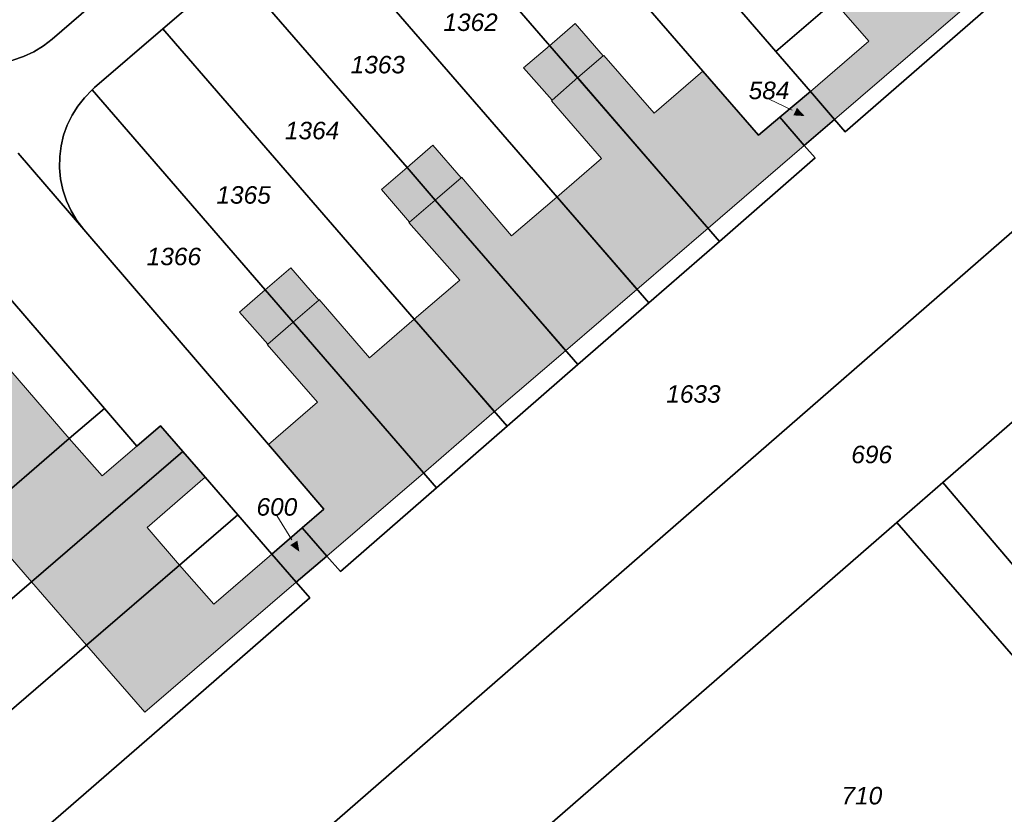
# Model space of a CAD drawing. Header units: metres. Extents: x 32338650 to 32340431, y 5701793 to 5703325.
# Tile 246 of 256: x 32339962 to 32340032, y 5702531 to 5702588. Entities that reach past the tile are written whole.
import ezdxf

# ---------------------------------------------------------------- set-up
doc = ezdxf.new("R2010")
doc.units = ezdxf.units.M
doc.header["$LTSCALE"] = 0.1
doc.layers.add('Keine', color=7, linetype='Continuous', lineweight=9)
for name, color, linetype, lineweight, true_color in [('LPB-BE-Flurstück_Grenze', 7, 'Continuous', 70, 0x004c99), ('LPB-BE-Flurstück_Nummer', 7, 'Continuous', 70, 0x004c99), ('LPB-BE-Gebäude', 7, 'Continuous', 70, 0x004c99), ('LPB-BE-Straße', 7, 'Continuous', 70, 0x004c99)]:
    doc.layers.add(name, color=color, linetype=linetype, lineweight=lineweight, true_color=true_color)
doc.styles.add('Arial (italic)', font='ariali.ttf')

# ---------------------------------------------------------------- blocks, each defined once
blk = doc.blocks.new('2004')
at = {"layer": 'Keine', "color": 7, "linetype": 'Continuous'}
blk.add_solid([(0, 0), (0.75, -0.3), (0.75, 0.3)], dxfattribs=at)

msp = doc.modelspace()

# ---------------------------------------------------------------- hatches: boundary and pattern name
at = {"layer": 'LPB-BE-Gebäude', "linetype": 'Continuous', "lineweight": 0, "true_color": 0xc7c8ca}
for points in [[(32340017.749, 5702578.884), (32340019.917, 5702580.746), (32340030.726, 5702590.06), (32340026.541, 5702594.895), (32340019.892, 5702589.174), (32340022.357, 5702586.33), (32340018.187, 5702582.739), (32340016.01, 5702580.896), (32340017.749, 5702578.884)], [(32340017.749, 5702578.884), (32340019.917, 5702580.746), (32340030.726, 5702590.06), (32340026.541, 5702594.895), (32340019.892, 5702589.174), (32340022.357, 5702586.33), (32340018.187, 5702582.739), (32340016.01, 5702580.896), (32340017.749, 5702578.884)], [(32340003.391, 5702585.286), (32340001.374, 5702587.591), (32339999.539, 5702586.006), (32340001.576, 5702583.73), (32340003.391, 5702585.286)], [(32340003.391, 5702585.286), (32340001.374, 5702587.591), (32339999.539, 5702586.006), (32340001.576, 5702583.73), (32340003.391, 5702585.286)], [(32340001.576, 5702583.73), (32339999.539, 5702586.006), (32339997.687, 5702584.43), (32339999.732, 5702582.122), (32340001.576, 5702583.73)], [(32340001.576, 5702583.73), (32339999.539, 5702586.006), (32339997.687, 5702584.43), (32339999.732, 5702582.122), (32340001.576, 5702583.73)], [(32340001.576, 5702583.73), (32340010.872, 5702572.961), (32340017.749, 5702578.884), (32340016.01, 5702580.896), (32340014.476, 5702579.608), (32340010.511, 5702584.194), (32340007.026, 5702581.194), (32340003.422, 5702585.325), (32340003.391, 5702585.286), (32340001.576, 5702583.73)], [(32340001.576, 5702583.73), (32340010.872, 5702572.961), (32340017.749, 5702578.884), (32340016.01, 5702580.896), (32340014.476, 5702579.608), (32340010.511, 5702584.194), (32340007.026, 5702581.194), (32340003.422, 5702585.325), (32340003.391, 5702585.286), (32340001.576, 5702583.73)], [(32340001.576, 5702583.73), (32339999.732, 5702582.122), (32339999.699, 5702582.081), (32340003.269, 5702577.954), (32340000.069, 5702575.185), (32340005.789, 5702568.596), (32340010.872, 5702572.961), (32340001.576, 5702583.73)], [(32340001.576, 5702583.73), (32339999.732, 5702582.122), (32339999.699, 5702582.081), (32340003.269, 5702577.954), (32340000.069, 5702575.185), (32340005.789, 5702568.596), (32340010.872, 5702572.961), (32340001.576, 5702583.73)], [(32340017.749, 5702578.884), (32340019.917, 5702580.746), (32340018.187, 5702582.739), (32340016.01, 5702580.896), (32340017.749, 5702578.884)], [(32340017.749, 5702578.884), (32340019.917, 5702580.746), (32340018.187, 5702582.739), (32340016.01, 5702580.896), (32340017.749, 5702578.884)], [(32339991.38, 5702574.981), (32339993.227, 5702576.576), (32339991.221, 5702578.9), (32339989.374, 5702577.305), (32339991.38, 5702574.981)], [(32339991.38, 5702574.981), (32339993.227, 5702576.576), (32339991.221, 5702578.9), (32339989.374, 5702577.305), (32339991.38, 5702574.981)], [(32339989.535, 5702573.405), (32339991.38, 5702574.981), (32339989.374, 5702577.305), (32339987.538, 5702575.729), (32339989.535, 5702573.405)], [(32339989.535, 5702573.405), (32339991.38, 5702574.981), (32339989.374, 5702577.305), (32339987.538, 5702575.729), (32339989.535, 5702573.405)], [(32339993.268, 5702576.605), (32339993.227, 5702576.576), (32339991.38, 5702574.981), (32340000.696, 5702564.211), (32340005.789, 5702568.596), (32340000.069, 5702575.185), (32339996.82, 5702572.426), (32339993.268, 5702576.605)], [(32339993.268, 5702576.605), (32339993.227, 5702576.576), (32339991.38, 5702574.981), (32340000.696, 5702564.211), (32340005.789, 5702568.596), (32340000.069, 5702575.185), (32339996.82, 5702572.426), (32339993.268, 5702576.605)], [(32339995.603, 5702559.836), (32340000.696, 5702564.211), (32339991.38, 5702574.981), (32339989.535, 5702573.405), (32339989.493, 5702573.377), (32339993.137, 5702569.254), (32339989.881, 5702566.476), (32339995.603, 5702559.836)], [(32339995.603, 5702559.836), (32340000.696, 5702564.211), (32339991.38, 5702574.981), (32339989.535, 5702573.405), (32339989.493, 5702573.377), (32339993.137, 5702569.254), (32339989.881, 5702566.476), (32339995.603, 5702559.836)], [(32339979.229, 5702568.564), (32339981.236, 5702566.25), (32339983.062, 5702567.836), (32339981.075, 5702570.139), (32339979.229, 5702568.564)], [(32339979.229, 5702568.564), (32339981.236, 5702566.25), (32339983.062, 5702567.836), (32339981.075, 5702570.139), (32339979.229, 5702568.564)], [(32339977.393, 5702566.978), (32339979.42, 5702564.683), (32339981.236, 5702566.25), (32339979.229, 5702568.564), (32339977.393, 5702566.978)], [(32339977.393, 5702566.978), (32339979.42, 5702564.683), (32339981.236, 5702566.25), (32339979.229, 5702568.564), (32339977.393, 5702566.978)], [(32339983.062, 5702567.836), (32339981.236, 5702566.25), (32339990.541, 5702555.47), (32339995.603, 5702559.836), (32339989.881, 5702566.476), (32339986.675, 5702563.705), (32339983.093, 5702567.865), (32339983.062, 5702567.836)], [(32339983.062, 5702567.836), (32339981.236, 5702566.25), (32339990.541, 5702555.47), (32339995.603, 5702559.836), (32339989.881, 5702566.476), (32339986.675, 5702563.705), (32339983.093, 5702567.865), (32339983.062, 5702567.836)], [(32339979.466, 5702557.506), (32339983.42, 5702552.89), (32339981.885, 5702551.552), (32339983.633, 5702549.529), (32339990.541, 5702555.47), (32339981.236, 5702566.25), (32339979.42, 5702564.683), (32339979.379, 5702564.654), (32339982.973, 5702560.524), (32339979.466, 5702557.506)], [(32339979.466, 5702557.506), (32339983.42, 5702552.89), (32339981.885, 5702551.552), (32339983.633, 5702549.529), (32339990.541, 5702555.47), (32339981.236, 5702566.25), (32339979.42, 5702564.683), (32339979.379, 5702564.654), (32339982.973, 5702560.524), (32339979.466, 5702557.506)], [(32339958.595, 5702552.217), (32339965.233, 5702557.929), (32339961.059, 5702562.774), (32339956.784, 5702559.086), (32339954.244, 5702562.052), (32339951.879, 5702560.018), (32339958.595, 5702552.217)], [(32339958.595, 5702552.217), (32339965.233, 5702557.929), (32339961.059, 5702562.774), (32339956.784, 5702559.086), (32339954.244, 5702562.052), (32339951.879, 5702560.018), (32339958.595, 5702552.217)], [(32339958.595, 5702552.217), (32339962.533, 5702547.702), (32339973.342, 5702557.016), (32339971.756, 5702558.842), (32339970.065, 5702557.391), (32339967.586, 5702555.271), (32339965.233, 5702557.929), (32339958.595, 5702552.217)], [(32339958.595, 5702552.217), (32339962.533, 5702547.702), (32339973.342, 5702557.016), (32339971.756, 5702558.842), (32339970.065, 5702557.391), (32339967.586, 5702555.271), (32339965.233, 5702557.929), (32339958.595, 5702552.217)], [(32339962.533, 5702547.702), (32339966.46, 5702543.168), (32339973.109, 5702548.889), (32339970.798, 5702551.586), (32339974.948, 5702555.169), (32339973.342, 5702557.016), (32339962.533, 5702547.702)], [(32339962.533, 5702547.702), (32339966.46, 5702543.168), (32339973.109, 5702548.889), (32339970.798, 5702551.586), (32339974.948, 5702555.169), (32339973.342, 5702557.016), (32339962.533, 5702547.702)], [(32339966.46, 5702543.168), (32339970.637, 5702538.363), (32339981.456, 5702547.677), (32339983.633, 5702549.529), (32339981.885, 5702551.552), (32339979.716, 5702549.679), (32339975.557, 5702546.097), (32339973.109, 5702548.889), (32339966.46, 5702543.168)], [(32339966.46, 5702543.168), (32339970.637, 5702538.363), (32339981.456, 5702547.677), (32339983.633, 5702549.529), (32339981.885, 5702551.552), (32339979.716, 5702549.679), (32339975.557, 5702546.097), (32339973.109, 5702548.889), (32339966.46, 5702543.168)], [(32339981.456, 5702547.677), (32339983.633, 5702549.529), (32339981.885, 5702551.552), (32339979.716, 5702549.679), (32339981.456, 5702547.677)], [(32339981.456, 5702547.677), (32339983.633, 5702549.529), (32339981.885, 5702551.552), (32339979.716, 5702549.679), (32339981.456, 5702547.677)]]:
    msp.add_hatch(color=9, dxfattribs=at).paths.add_polyline_path(points)

# ---------------------------------------------------------------- linework, layer by layer
at = {"layer": 'LPB-BE-Flurstück_Grenze', "color": 253, "linetype": 'Continuous', "lineweight": 25, "true_color": 0xadadad, "transparency": 33554687, "flags": 128}
for points in [[(32339954.057, 5702649.606), (32339957.965, 5702645.072), (32339964.604, 5702637.354), (32339974.605, 5702625.726), (32339981.254, 5702618.008), (32339984.626, 5702614.097), (32339989.45, 5702608.485), (32339992.528, 5702604.966), (32339997.363, 5702599.374), (32340010.511, 5702584.194), (32340014.476, 5702579.608), (32340016.01, 5702580.896), (32340018.187, 5702582.739), (32340015.722, 5702585.592), (32340013.429, 5702588.238), (32340011.833, 5702590.084), (32340010.237, 5702591.921)], [(32339954.057, 5702649.606), (32339957.965, 5702645.072), (32339964.604, 5702637.354), (32339974.605, 5702625.726), (32339981.254, 5702618.008), (32339984.626, 5702614.097), (32339989.45, 5702608.485), (32339992.528, 5702604.966), (32339997.363, 5702599.374), (32340010.511, 5702584.194), (32340014.476, 5702579.608), (32340016.01, 5702580.896), (32340018.187, 5702582.739), (32340015.722, 5702585.592), (32340013.429, 5702588.238), (32340011.833, 5702590.084), (32340010.237, 5702591.921)], [(32339957.213, 5702507.009), (32339962.076, 5702497.703), (32340024.36, 5702551.933), (32340027.65, 5702554.79), (32340094.521, 5702613.015), (32340093.18, 5702615.211), (32340090.405, 5702619.768), (32340074.918, 5702609.125), (32340074.679, 5702609.405), (32339957.213, 5702507.009)], [(32339957.213, 5702507.009), (32339962.076, 5702497.703), (32340024.36, 5702551.933), (32340027.65, 5702554.79), (32340094.521, 5702613.015), (32340093.18, 5702615.211), (32340090.405, 5702619.768), (32340074.918, 5702609.125), (32340074.679, 5702609.405), (32339957.213, 5702507.009)], [(32340011.833, 5702590.084), (32340013.429, 5702588.238), (32340015.722, 5702585.592), (32340019.892, 5702589.174), (32340026.541, 5702594.895), (32340044.973, 5702610.742), (32340041.056, 5702615.286), (32340011.833, 5702590.084)], [(32340011.833, 5702590.084), (32340013.429, 5702588.238), (32340015.722, 5702585.592), (32340019.892, 5702589.174), (32340026.541, 5702594.895), (32340044.973, 5702610.742), (32340041.056, 5702615.286), (32340011.833, 5702590.084)], [(32340068.91, 5702506.264), (32340127.734, 5702558.323), (32340124.992, 5702562.719), (32340123.764, 5702564.751), (32340118.581, 5702573.309), (32340115.348, 5702578.646), (32340112.227, 5702583.798), (32340105.816, 5702594.398), (32340099.425, 5702604.958), (32340094.521, 5702613.015), (32340027.65, 5702554.79), (32340068.91, 5702506.264)], [(32340068.91, 5702506.264), (32340127.734, 5702558.323), (32340124.992, 5702562.719), (32340123.764, 5702564.751), (32340118.581, 5702573.309), (32340115.348, 5702578.646), (32340112.227, 5702583.798), (32340105.816, 5702594.398), (32340099.425, 5702604.958), (32340094.521, 5702613.015), (32340027.65, 5702554.79), (32340068.91, 5702506.264)], [(32340046.826, 5702608.585), (32340044.973, 5702610.742), (32340026.541, 5702594.895), (32340019.892, 5702589.174), (32340015.722, 5702585.592), (32340018.187, 5702582.739), (32340019.917, 5702580.746), (32340020.681, 5702579.864), (32340046.386, 5702602.258), (32340046.801, 5702602.672), (32340047.159, 5702603.136), (32340047.453, 5702603.642), (32340047.679, 5702604.182), (32340047.833, 5702604.748), (32340047.913, 5702605.328), (32340047.915, 5702605.915), (32340047.841, 5702606.497), (32340047.692, 5702607.064), (32340047.47, 5702607.607), (32340047.18, 5702608.117), (32340046.826, 5702608.585)], [(32340046.826, 5702608.585), (32340044.973, 5702610.742), (32340026.541, 5702594.895), (32340019.892, 5702589.174), (32340015.722, 5702585.592), (32340018.187, 5702582.739), (32340019.917, 5702580.746), (32340020.681, 5702579.864), (32340046.386, 5702602.258), (32340046.801, 5702602.672), (32340047.159, 5702603.136), (32340047.453, 5702603.642), (32340047.679, 5702604.182), (32340047.833, 5702604.748), (32340047.913, 5702605.328), (32340047.915, 5702605.915), (32340047.841, 5702606.497), (32340047.692, 5702607.064), (32340047.47, 5702607.607), (32340047.18, 5702608.117), (32340046.826, 5702608.585)], [(32339957.213, 5702507.009), (32340074.679, 5702609.405)], [(32339957.213, 5702507.009), (32340074.679, 5702609.405)], [(32339950.388, 5702591.303), (32339953.874, 5702587.237), (32339954.435, 5702586.656), (32339955.057, 5702586.142), (32339955.734, 5702585.701), (32339956.455, 5702585.339), (32339957.212, 5702585.059), (32339957.996, 5702584.867), (32339958.797, 5702584.763), (32339959.603, 5702584.75), (32339960.405, 5702584.826), (32339961.194, 5702584.992), (32339961.959, 5702585.245), (32339962.692, 5702585.582), (32339963.382, 5702585.999), (32339964.021, 5702586.49), (32339972.467, 5702593.8), (32339964.331, 5702603.34), (32339950.388, 5702591.303)], [(32339950.388, 5702591.303), (32339953.874, 5702587.237), (32339954.435, 5702586.656), (32339955.057, 5702586.142), (32339955.734, 5702585.701), (32339956.455, 5702585.339), (32339957.212, 5702585.059), (32339957.996, 5702584.867), (32339958.797, 5702584.763), (32339959.603, 5702584.75), (32339960.405, 5702584.826), (32339961.194, 5702584.992), (32339961.959, 5702585.245), (32339962.692, 5702585.582), (32339963.382, 5702585.999), (32339964.021, 5702586.49), (32339972.467, 5702593.8), (32339964.331, 5702603.34), (32339950.388, 5702591.303)], [(32340046.386, 5702602.258), (32340020.681, 5702579.864), (32340019.917, 5702580.746), (32340017.749, 5702578.884), (32340018.533, 5702577.991), (32340011.694, 5702572.026), (32340006.64, 5702567.63), (32340001.576, 5702563.214), (32339996.522, 5702558.808), (32339991.478, 5702554.411), (32339984.609, 5702548.428), (32339983.633, 5702549.529), (32339981.456, 5702547.677), (32339982.43, 5702546.546), (32339971.679, 5702537.179), (32339953.023, 5702521.001)], [(32340046.386, 5702602.258), (32340020.681, 5702579.864), (32340019.917, 5702580.746), (32340017.749, 5702578.884), (32340018.533, 5702577.991), (32340011.694, 5702572.026), (32340006.64, 5702567.63), (32340001.576, 5702563.214), (32339996.522, 5702558.808), (32339991.478, 5702554.411), (32339984.609, 5702548.428), (32339983.633, 5702549.529), (32339981.456, 5702547.677), (32339982.43, 5702546.546), (32339971.679, 5702537.179), (32339953.023, 5702521.001)], [(32340010.511, 5702584.194), (32339997.363, 5702599.374), (32339996.785, 5702599.971), (32339996.143, 5702600.499), (32339995.447, 5702600.952), (32339994.704, 5702601.324), (32339993.924, 5702601.61), (32339993.117, 5702601.807), (32339992.293, 5702601.913), (32339991.51, 5702601.927), (32339990.731, 5702601.858), (32339989.963, 5702601.708), (32339989.215, 5702601.477), (32339988.496, 5702601.168), (32339987.813, 5702600.785), (32339987.175, 5702600.332), (32339987.283, 5702600.207), (32340011.694, 5702572.026), (32340018.533, 5702577.991), (32340017.749, 5702578.884), (32340016.01, 5702580.896), (32340014.476, 5702579.608), (32340010.511, 5702584.194)], [(32340010.511, 5702584.194), (32339997.363, 5702599.374), (32339996.785, 5702599.971), (32339996.143, 5702600.499), (32339995.447, 5702600.952), (32339994.704, 5702601.324), (32339993.924, 5702601.61), (32339993.117, 5702601.807), (32339992.293, 5702601.913), (32339991.51, 5702601.927), (32339990.731, 5702601.858), (32339989.963, 5702601.708), (32339989.215, 5702601.477), (32339988.496, 5702601.168), (32339987.813, 5702600.785), (32339987.175, 5702600.332), (32339987.283, 5702600.207), (32340011.694, 5702572.026), (32340018.533, 5702577.991), (32340017.749, 5702578.884), (32340016.01, 5702580.896), (32340014.476, 5702579.608), (32340010.511, 5702584.194)], [(32340011.694, 5702572.026), (32339987.283, 5702600.207), (32339987.175, 5702600.332), (32339987.088, 5702600.266), (32339987.002, 5702600.2), (32339986.917, 5702600.132), (32339982.093, 5702595.987), (32339982.214, 5702595.846), (32340006.64, 5702567.63), (32340011.694, 5702572.026)], [(32340011.694, 5702572.026), (32339987.283, 5702600.207), (32339987.175, 5702600.332), (32339987.088, 5702600.266), (32339987.002, 5702600.2), (32339986.917, 5702600.132), (32339982.093, 5702595.987), (32339982.214, 5702595.846), (32340006.64, 5702567.63), (32340011.694, 5702572.026)], [(32340006.64, 5702567.63), (32339982.214, 5702595.846), (32339982.093, 5702595.987), (32339977, 5702591.592), (32339989.374, 5702577.305), (32339991.38, 5702574.981), (32340001.576, 5702563.214), (32340006.64, 5702567.63)], [(32340006.64, 5702567.63), (32339982.214, 5702595.846), (32339982.093, 5702595.987), (32339977, 5702591.592), (32339989.374, 5702577.305), (32339991.38, 5702574.981), (32340001.576, 5702563.214), (32340006.64, 5702567.63)], [(32339972.467, 5702593.8), (32339964.021, 5702586.49), (32339963.382, 5702585.999), (32339962.692, 5702585.582), (32339961.959, 5702585.245), (32339961.194, 5702584.992)], [(32339972.467, 5702593.8), (32339964.021, 5702586.49), (32339963.382, 5702585.999), (32339962.692, 5702585.582), (32339961.959, 5702585.245), (32339961.194, 5702584.992)], [(32339961.585, 5702578.324), (32339966.276, 5702572.867), (32339965.785, 5702573.508), (32339965.368, 5702574.2), (32339965.031, 5702574.934), (32339964.778, 5702575.7), (32339964.612, 5702576.491), (32339964.536, 5702577.295), (32339964.549, 5702578.102), (32339964.651, 5702578.868), (32339964.834, 5702579.618), (32339965.096, 5702580.345), (32339965.434, 5702581.039), (32339965.845, 5702581.693), (32339966.324, 5702582.299), (32339966.865, 5702582.851), (32339966.924, 5702582.909), (32339966.983, 5702582.967), (32339967.042, 5702583.024), (32339971.917, 5702587.217), (32339977, 5702591.592)], [(32339961.585, 5702578.324), (32339966.276, 5702572.867), (32339965.785, 5702573.508), (32339965.368, 5702574.2), (32339965.031, 5702574.934), (32339964.778, 5702575.7), (32339964.612, 5702576.491), (32339964.536, 5702577.295), (32339964.549, 5702578.102), (32339964.651, 5702578.868), (32339964.834, 5702579.618), (32339965.096, 5702580.345), (32339965.434, 5702581.039), (32339965.845, 5702581.693), (32339966.324, 5702582.299), (32339966.865, 5702582.851), (32339966.924, 5702582.909), (32339966.983, 5702582.967), (32339967.042, 5702583.024), (32339971.917, 5702587.217), (32339977, 5702591.592)], [(32339971.917, 5702587.217), (32339972.051, 5702587.062), (32339989.881, 5702566.476), (32339996.522, 5702558.808), (32340001.576, 5702563.214), (32339991.38, 5702574.981), (32339989.374, 5702577.305), (32339977, 5702591.592), (32339971.917, 5702587.217)], [(32339971.917, 5702587.217), (32339972.051, 5702587.062), (32339989.881, 5702566.476), (32339996.522, 5702558.808), (32340001.576, 5702563.214), (32339991.38, 5702574.981), (32339989.374, 5702577.305), (32339977, 5702591.592), (32339971.917, 5702587.217)], [(32339966.865, 5702582.851), (32339979.229, 5702568.564), (32339981.236, 5702566.25), (32339991.478, 5702554.411), (32339996.522, 5702558.808), (32339989.881, 5702566.476), (32339972.051, 5702587.062), (32339971.917, 5702587.217), (32339967.042, 5702583.024), (32339966.983, 5702582.967), (32339966.924, 5702582.909), (32339966.865, 5702582.851)], [(32339966.865, 5702582.851), (32339979.229, 5702568.564), (32339981.236, 5702566.25), (32339991.478, 5702554.411), (32339996.522, 5702558.808), (32339989.881, 5702566.476), (32339972.051, 5702587.062), (32339971.917, 5702587.217), (32339967.042, 5702583.024), (32339966.983, 5702582.967), (32339966.924, 5702582.909), (32339966.865, 5702582.851)], [(32339964.536, 5702577.295), (32339964.612, 5702576.491), (32339964.778, 5702575.7), (32339965.031, 5702574.934), (32339965.368, 5702574.2), (32339965.785, 5702573.508), (32339966.276, 5702572.867), (32339979.466, 5702557.506), (32339983.42, 5702552.89), (32339981.885, 5702551.552), (32339983.633, 5702549.529), (32339984.609, 5702548.428), (32339991.478, 5702554.411), (32339981.236, 5702566.25), (32339979.229, 5702568.564), (32339966.865, 5702582.851), (32339966.324, 5702582.299), (32339965.845, 5702581.693), (32339965.434, 5702581.039), (32339965.096, 5702580.345), (32339964.834, 5702579.618), (32339964.651, 5702578.868), (32339964.549, 5702578.102), (32339964.536, 5702577.295)], [(32339964.536, 5702577.295), (32339964.612, 5702576.491), (32339964.778, 5702575.7), (32339965.031, 5702574.934), (32339965.368, 5702574.2), (32339965.785, 5702573.508), (32339966.276, 5702572.867), (32339979.466, 5702557.506), (32339983.42, 5702552.89), (32339981.885, 5702551.552), (32339983.633, 5702549.529), (32339984.609, 5702548.428), (32339991.478, 5702554.411), (32339981.236, 5702566.25), (32339979.229, 5702568.564), (32339966.865, 5702582.851), (32339966.324, 5702582.299), (32339965.845, 5702581.693), (32339965.434, 5702581.039), (32339965.096, 5702580.345), (32339964.834, 5702579.618), (32339964.651, 5702578.868), (32339964.549, 5702578.102), (32339964.536, 5702577.295)], [(32340017.749, 5702578.884), (32340019.917, 5702580.746), (32340018.187, 5702582.739), (32340016.01, 5702580.896), (32340017.749, 5702578.884)], [(32340017.749, 5702578.884), (32340019.917, 5702580.746), (32340018.187, 5702582.739), (32340016.01, 5702580.896), (32340017.749, 5702578.884)], [(32339961.038, 5702567.888), (32339967.744, 5702560.088), (32339970.065, 5702557.391), (32339971.756, 5702558.842), (32339973.342, 5702557.016), (32339974.948, 5702555.169), (32339977.279, 5702552.481), (32339979.716, 5702549.679), (32339981.885, 5702551.552), (32339983.42, 5702552.89), (32339979.466, 5702557.506), (32339966.276, 5702572.867), (32339961.585, 5702578.324)], [(32339961.038, 5702567.888), (32339967.744, 5702560.088), (32339970.065, 5702557.391), (32339971.756, 5702558.842), (32339973.342, 5702557.016), (32339974.948, 5702555.169), (32339977.279, 5702552.481), (32339979.716, 5702549.679), (32339981.885, 5702551.552), (32339983.42, 5702552.89), (32339979.466, 5702557.506), (32339966.276, 5702572.867), (32339961.585, 5702578.324)], [(32339938.872, 5702539.556), (32339940.608, 5702536.752), (32339958.595, 5702552.217), (32339965.233, 5702557.929), (32339967.744, 5702560.088), (32339961.038, 5702567.888), (32339957.377, 5702564.746), (32339954.244, 5702562.052), (32339951.879, 5702560.018), (32339934.899, 5702545.423), (32339938.872, 5702539.556)], [(32339938.872, 5702539.556), (32339940.608, 5702536.752), (32339958.595, 5702552.217), (32339965.233, 5702557.929), (32339967.744, 5702560.088), (32339961.038, 5702567.888), (32339957.377, 5702564.746), (32339954.244, 5702562.052), (32339951.879, 5702560.018), (32339934.899, 5702545.423), (32339938.872, 5702539.556)], [(32339940.608, 5702536.752), (32339943.829, 5702531.586), (32339962.533, 5702547.702), (32339973.342, 5702557.016), (32339971.756, 5702558.842), (32339970.065, 5702557.391), (32339967.744, 5702560.088), (32339965.233, 5702557.929), (32339958.595, 5702552.217), (32339940.608, 5702536.752)], [(32339940.608, 5702536.752), (32339943.829, 5702531.586), (32339962.533, 5702547.702), (32339973.342, 5702557.016), (32339971.756, 5702558.842), (32339970.065, 5702557.391), (32339967.744, 5702560.088), (32339965.233, 5702557.929), (32339958.595, 5702552.217), (32339940.608, 5702536.752)], [(32339945.2, 5702529.378), (32339946.968, 5702526.374), (32339966.46, 5702543.168), (32339973.109, 5702548.889), (32339977.279, 5702552.481), (32339974.948, 5702555.169), (32339973.342, 5702557.016), (32339962.533, 5702547.702), (32339943.829, 5702531.586), (32339945.2, 5702529.378)], [(32339945.2, 5702529.378), (32339946.968, 5702526.374), (32339966.46, 5702543.168), (32339973.109, 5702548.889), (32339977.279, 5702552.481), (32339974.948, 5702555.169), (32339973.342, 5702557.016), (32339962.533, 5702547.702), (32339943.829, 5702531.586), (32339945.2, 5702529.378)], [(32340066.209, 5702503.842), (32340068.91, 5702506.264), (32340027.65, 5702554.79), (32340024.36, 5702551.933), (32340066.209, 5702503.842)], [(32340066.209, 5702503.842), (32340068.91, 5702506.264), (32340027.65, 5702554.79), (32340024.36, 5702551.933), (32340066.209, 5702503.842)], [(32339949.786, 5702521.615), (32339953.023, 5702521.001), (32339971.679, 5702537.179), (32339982.43, 5702546.546), (32339981.456, 5702547.677), (32339979.716, 5702549.679), (32339977.279, 5702552.481), (32339973.109, 5702548.889), (32339966.46, 5702543.168), (32339946.968, 5702526.374), (32339949.786, 5702521.615)], [(32339949.786, 5702521.615), (32339953.023, 5702521.001), (32339971.679, 5702537.179), (32339982.43, 5702546.546), (32339981.456, 5702547.677), (32339979.716, 5702549.679), (32339977.279, 5702552.481), (32339973.109, 5702548.889), (32339966.46, 5702543.168), (32339946.968, 5702526.374), (32339949.786, 5702521.615)], [(32340066.209, 5702503.842), (32340024.36, 5702551.933), (32339962.076, 5702497.703)], [(32340066.209, 5702503.842), (32340024.36, 5702551.933), (32339962.076, 5702497.703)], [(32339981.456, 5702547.677), (32339983.633, 5702549.529), (32339981.885, 5702551.552), (32339979.716, 5702549.679), (32339981.456, 5702547.677)], [(32339981.456, 5702547.677), (32339983.633, 5702549.529), (32339981.885, 5702551.552), (32339979.716, 5702549.679), (32339981.456, 5702547.677)]]:
    msp.add_lwpolyline(points, dxfattribs=at)
at = {"layer": 'LPB-BE-Flurstück_Nummer', "color": 252, "linetype": 'Continuous', "lineweight": 5, "true_color": 0x888888}
for p, q in [((32340016.87167, 5702581.41296), (32340015.229, 5702582.193)), ((32340016.87167, 5702581.41296), (32340015.229, 5702582.193)), ((32339981.14607, 5702550.68829), (32339980.069, 5702552.421)), ((32339981.14607, 5702550.68829), (32339980.069, 5702552.421))]:
    msp.add_line(p, q, dxfattribs=at)
at = {"layer": 'LPB-BE-Gebäude', "color": 7, "linetype": 'Continuous', "lineweight": 9, "flags": 128}
for points in [[(32340017.749, 5702578.884), (32340019.917, 5702580.746), (32340030.726, 5702590.06), (32340026.541, 5702594.895), (32340019.892, 5702589.174), (32340022.357, 5702586.33), (32340018.187, 5702582.739), (32340016.01, 5702580.896), (32340017.749, 5702578.884)], [(32340017.749, 5702578.884), (32340019.917, 5702580.746), (32340030.726, 5702590.06), (32340026.541, 5702594.895), (32340019.892, 5702589.174), (32340022.357, 5702586.33), (32340018.187, 5702582.739), (32340016.01, 5702580.896), (32340017.749, 5702578.884)], [(32340003.391, 5702585.286), (32340001.374, 5702587.591), (32339999.539, 5702586.006), (32340001.576, 5702583.73), (32340003.391, 5702585.286)], [(32340003.391, 5702585.286), (32340001.374, 5702587.591), (32339999.539, 5702586.006), (32340001.576, 5702583.73), (32340003.391, 5702585.286)], [(32340001.576, 5702583.73), (32339999.539, 5702586.006), (32339997.687, 5702584.43), (32339999.732, 5702582.122), (32340001.576, 5702583.73)], [(32340001.576, 5702583.73), (32339999.539, 5702586.006), (32339997.687, 5702584.43), (32339999.732, 5702582.122), (32340001.576, 5702583.73)], [(32340001.576, 5702583.73), (32340010.872, 5702572.961), (32340017.749, 5702578.884), (32340016.01, 5702580.896), (32340014.476, 5702579.608), (32340010.511, 5702584.194), (32340007.026, 5702581.194), (32340003.422, 5702585.325), (32340003.391, 5702585.286), (32340001.576, 5702583.73)], [(32340001.576, 5702583.73), (32340010.872, 5702572.961), (32340017.749, 5702578.884), (32340016.01, 5702580.896), (32340014.476, 5702579.608), (32340010.511, 5702584.194), (32340007.026, 5702581.194), (32340003.422, 5702585.325), (32340003.391, 5702585.286), (32340001.576, 5702583.73)], [(32340001.576, 5702583.73), (32339999.732, 5702582.122), (32339999.699, 5702582.081), (32340003.269, 5702577.954), (32340000.069, 5702575.185), (32340005.789, 5702568.596), (32340010.872, 5702572.961), (32340001.576, 5702583.73)], [(32340001.576, 5702583.73), (32339999.732, 5702582.122), (32339999.699, 5702582.081), (32340003.269, 5702577.954), (32340000.069, 5702575.185), (32340005.789, 5702568.596), (32340010.872, 5702572.961), (32340001.576, 5702583.73)], [(32340017.749, 5702578.884), (32340019.917, 5702580.746), (32340018.187, 5702582.739), (32340016.01, 5702580.896), (32340017.749, 5702578.884)], [(32340017.749, 5702578.884), (32340019.917, 5702580.746), (32340018.187, 5702582.739), (32340016.01, 5702580.896), (32340017.749, 5702578.884)], [(32339991.38, 5702574.981), (32339993.227, 5702576.576), (32339991.221, 5702578.9), (32339989.374, 5702577.305), (32339991.38, 5702574.981)], [(32339991.38, 5702574.981), (32339993.227, 5702576.576), (32339991.221, 5702578.9), (32339989.374, 5702577.305), (32339991.38, 5702574.981)], [(32339989.535, 5702573.405), (32339991.38, 5702574.981), (32339989.374, 5702577.305), (32339987.538, 5702575.729), (32339989.535, 5702573.405)], [(32339989.535, 5702573.405), (32339991.38, 5702574.981), (32339989.374, 5702577.305), (32339987.538, 5702575.729), (32339989.535, 5702573.405)], [(32339993.268, 5702576.605), (32339993.227, 5702576.576), (32339991.38, 5702574.981), (32340000.696, 5702564.211), (32340005.789, 5702568.596), (32340000.069, 5702575.185), (32339996.82, 5702572.426), (32339993.268, 5702576.605)], [(32339993.268, 5702576.605), (32339993.227, 5702576.576), (32339991.38, 5702574.981), (32340000.696, 5702564.211), (32340005.789, 5702568.596), (32340000.069, 5702575.185), (32339996.82, 5702572.426), (32339993.268, 5702576.605)], [(32339995.603, 5702559.836), (32340000.696, 5702564.211), (32339991.38, 5702574.981), (32339989.535, 5702573.405), (32339989.493, 5702573.377), (32339993.137, 5702569.254), (32339989.881, 5702566.476), (32339995.603, 5702559.836)], [(32339995.603, 5702559.836), (32340000.696, 5702564.211), (32339991.38, 5702574.981), (32339989.535, 5702573.405), (32339989.493, 5702573.377), (32339993.137, 5702569.254), (32339989.881, 5702566.476), (32339995.603, 5702559.836)], [(32339979.229, 5702568.564), (32339981.236, 5702566.25), (32339983.062, 5702567.836), (32339981.075, 5702570.139), (32339979.229, 5702568.564)], [(32339979.229, 5702568.564), (32339981.236, 5702566.25), (32339983.062, 5702567.836), (32339981.075, 5702570.139), (32339979.229, 5702568.564)], [(32339977.393, 5702566.978), (32339979.42, 5702564.683), (32339981.236, 5702566.25), (32339979.229, 5702568.564), (32339977.393, 5702566.978)], [(32339977.393, 5702566.978), (32339979.42, 5702564.683), (32339981.236, 5702566.25), (32339979.229, 5702568.564), (32339977.393, 5702566.978)], [(32339983.062, 5702567.836), (32339981.236, 5702566.25), (32339990.541, 5702555.47), (32339995.603, 5702559.836), (32339989.881, 5702566.476), (32339986.675, 5702563.705), (32339983.093, 5702567.865), (32339983.062, 5702567.836)], [(32339983.062, 5702567.836), (32339981.236, 5702566.25), (32339990.541, 5702555.47), (32339995.603, 5702559.836), (32339989.881, 5702566.476), (32339986.675, 5702563.705), (32339983.093, 5702567.865), (32339983.062, 5702567.836)], [(32339979.466, 5702557.506), (32339983.42, 5702552.89), (32339981.885, 5702551.552), (32339983.633, 5702549.529), (32339990.541, 5702555.47), (32339981.236, 5702566.25), (32339979.42, 5702564.683), (32339979.379, 5702564.654), (32339982.973, 5702560.524), (32339979.466, 5702557.506)], [(32339979.466, 5702557.506), (32339983.42, 5702552.89), (32339981.885, 5702551.552), (32339983.633, 5702549.529), (32339990.541, 5702555.47), (32339981.236, 5702566.25), (32339979.42, 5702564.683), (32339979.379, 5702564.654), (32339982.973, 5702560.524), (32339979.466, 5702557.506)], [(32339958.595, 5702552.217), (32339965.233, 5702557.929), (32339961.059, 5702562.774), (32339956.784, 5702559.086), (32339954.244, 5702562.052), (32339951.879, 5702560.018), (32339958.595, 5702552.217)], [(32339958.595, 5702552.217), (32339965.233, 5702557.929), (32339961.059, 5702562.774), (32339956.784, 5702559.086), (32339954.244, 5702562.052), (32339951.879, 5702560.018), (32339958.595, 5702552.217)], [(32339958.595, 5702552.217), (32339962.533, 5702547.702), (32339973.342, 5702557.016), (32339971.756, 5702558.842), (32339970.065, 5702557.391), (32339967.586, 5702555.271), (32339965.233, 5702557.929), (32339958.595, 5702552.217)], [(32339958.595, 5702552.217), (32339962.533, 5702547.702), (32339973.342, 5702557.016), (32339971.756, 5702558.842), (32339970.065, 5702557.391), (32339967.586, 5702555.271), (32339965.233, 5702557.929), (32339958.595, 5702552.217)], [(32339962.533, 5702547.702), (32339966.46, 5702543.168), (32339973.109, 5702548.889), (32339970.798, 5702551.586), (32339974.948, 5702555.169), (32339973.342, 5702557.016), (32339962.533, 5702547.702)], [(32339962.533, 5702547.702), (32339966.46, 5702543.168), (32339973.109, 5702548.889), (32339970.798, 5702551.586), (32339974.948, 5702555.169), (32339973.342, 5702557.016), (32339962.533, 5702547.702)], [(32339966.46, 5702543.168), (32339970.637, 5702538.363), (32339981.456, 5702547.677), (32339983.633, 5702549.529), (32339981.885, 5702551.552), (32339979.716, 5702549.679), (32339975.557, 5702546.097), (32339973.109, 5702548.889), (32339966.46, 5702543.168)], [(32339966.46, 5702543.168), (32339970.637, 5702538.363), (32339981.456, 5702547.677), (32339983.633, 5702549.529), (32339981.885, 5702551.552), (32339979.716, 5702549.679), (32339975.557, 5702546.097), (32339973.109, 5702548.889), (32339966.46, 5702543.168)], [(32339981.456, 5702547.677), (32339983.633, 5702549.529), (32339981.885, 5702551.552), (32339979.716, 5702549.679), (32339981.456, 5702547.677)], [(32339981.456, 5702547.677), (32339983.633, 5702549.529), (32339981.885, 5702551.552), (32339979.716, 5702549.679), (32339981.456, 5702547.677)]]:
    msp.add_lwpolyline(points, dxfattribs=at)
at = {"layer": 'LPB-BE-Straße', "color": 250, "linetype": 'Continuous', "lineweight": 25, "true_color": 0x333333, "transparency": 33554687, "flags": 128}
for points in [[(32339957.213, 5702507.009), (32339962.076, 5702497.703), (32340024.36, 5702551.933), (32340027.65, 5702554.79), (32340094.521, 5702613.015), (32340093.18, 5702615.211), (32340090.405, 5702619.768), (32340074.918, 5702609.125), (32340074.679, 5702609.405), (32339957.213, 5702507.009)], [(32339957.213, 5702507.009), (32340074.679, 5702609.405)], [(32340046.386, 5702602.258), (32340020.681, 5702579.864), (32340019.917, 5702580.746), (32340017.749, 5702578.884), (32340018.533, 5702577.991), (32340011.694, 5702572.026), (32340006.64, 5702567.63), (32340001.576, 5702563.214), (32339996.522, 5702558.808), (32339991.478, 5702554.411), (32339984.609, 5702548.428), (32339983.633, 5702549.529), (32339981.456, 5702547.677), (32339982.43, 5702546.546), (32339971.679, 5702537.179), (32339953.023, 5702521.001)]]:
    msp.add_lwpolyline(points, dxfattribs=at)

# ---------------------------------------------------------------- block references
at = {"layer": 'LPB-BE-Flurstück_Nummer', "color": 252, "true_color": 0x888888}
for p, rotation in [((32340017.775, 5702580.984), 154.5987087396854), ((32340017.775, 5702580.984), 154.5987087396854), ((32339981.674, 5702549.839), 121.8655451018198), ((32339981.674, 5702549.839), 121.8655451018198)]:
    msp.add_blockref('2004', p, dxfattribs=dict(at, rotation=rotation))

# ---------------------------------------------------------------- texts
at = {"layer": 'LPB-BE-Flurstück_Nummer', "color": 252, "true_color": 0x888888, "char_height": 1.25, "attachment_point": 2, "line_spacing_factor": 1.004016, "style": 'Arial (italic)'}
for s, insert, width in [('1362', (32339993.907, 5702588.316), 5.44875), ('1362', (32339993.907, 5702588.316), 5.44875), ('1363', (32339987.278, 5702585.285), 5.435625), ('1363', (32339987.278, 5702585.285), 5.435625), ('584', (32340015.229, 5702583.443), 4.153125), ('584', (32340015.229, 5702583.443), 4.153125), ('1364', (32339982.582, 5702580.574), 5.401875), ('1364', (32339982.582, 5702580.574), 5.401875), ('1365', (32339977.69, 5702575.971), 5.476875), ('1365', (32339977.69, 5702575.971), 5.476875), ('1366', (32339972.706, 5702571.572), 5.46375), ('1366', (32339972.706, 5702571.572), 5.46375), ('1633', (32340009.831, 5702561.744), 5.435625), ('1633', (32340009.831, 5702561.744), 5.435625), ('696', (32340022.562, 5702557.419), 4.1775), ('696', (32340022.562, 5702557.419), 4.1775), ('600', (32339980.069, 5702553.671), 4.171875), ('600', (32339980.069, 5702553.671), 4.171875), ('710', (32340021.863, 5702533.03), 4.0725), ('710', (32340021.863, 5702533.03), 4.0725)]:
    msp.add_mtext(s, dxfattribs=dict(at, insert=insert, width=width))

doc.saveas('drawing.dxf')
